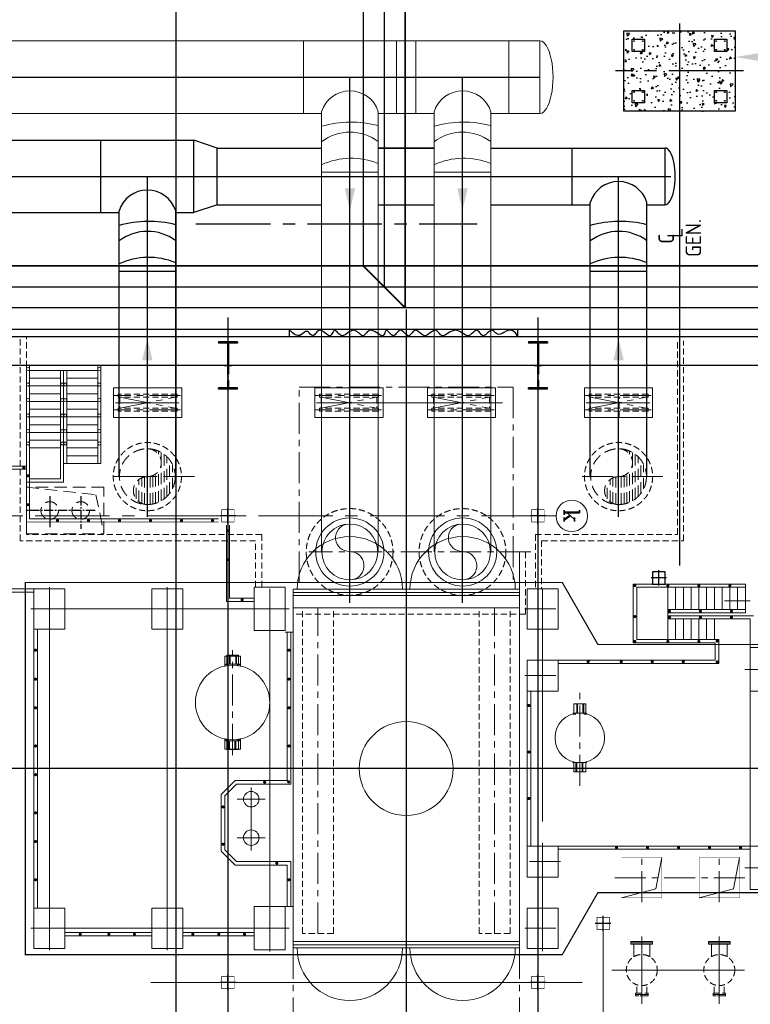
# Model space of a CAD drawing. Extents: x -7650383 to 4934791, y -114316 to 1826789.
# Tile 125 of 256: x 2118366 to 2141935, y 3031 to 34790. Entities that reach past the tile are written whole.
import ezdxf
from ezdxf.enums import TextEntityAlignment as Align

# ---------------------------------------------------------------- set-up
doc = ezdxf.new("R2010")
doc.units = 0
doc.header["$LTSCALE"] = 800
doc.header["$MEASUREMENT"] = 0
for name, pattern in [('0', [0]), ('CENTER', [2, 1.25, -0.25, 0.25, -0.25]), ('CENTER2', [1.125, 0.75, -0.125, 0.125, -0.125]), ('CONTINOUS', [0]), ('DASHED', [0.75, 0.5, -0.25]), ('GTCHAIN', [24, 16, -3.2, 1.6, -3.2]), ('HIDDEN', [0.375, 0.25, -0.125]), ('PHANTOM', [2.5, 1.25, -0.25, 0.25, -0.25, 0.25, -0.25])]:
    doc.linetypes.add(name, pattern=pattern)
doc.layers.get('0').update_dxf_attribs({"linetype": 'CONTINUOUS'})
for name, color, linetype in [('0-CW SUPPLY', 4, 'CONTINUOUS'), ('Aux_col', 7, 'CONTINUOUS'), ('CENTER', 2, 'CENTER'), ('COL', 1, 'CENTER'), ('CONDENSATE', 1, 'CONTINUOUS'), ('DIM', 4, 'CONTINUOUS'), ('EQUPT', 4, '0'), ('GRID', 8, 'CENTER'), ('grid-20m', 53, 'CONTINUOUS'), ('GRIDS', 2, 'CENTER'), ('HATCH', 9, 'CONTINUOUS'), ('KEY PLAN', 251, 'CONTINUOUS'), ('MECH_EQ', 8, 'HIDDEN'), ('PIPE', 1, 'CONTINUOUS'), ('PIPE LINE', 1, 'CONTINUOUS'), ('STR', 2, 'CONTINUOUS'), ('TEXT', 3, 'CONTINUOUS'), ('WALL', 6, 'CONTINUOUS')]:
    doc.layers.add(name, color=color, linetype=linetype)
doc.layers.add('EQP0', color=8, linetype='HIDDEN', lineweight=9)
doc.styles.add('ROMANC', font='romanc')
doc.styles.add('ROMANS', font='ISO9.shx', dxfattribs={"width": 0.8})

# ---------------------------------------------------------------- blocks, each defined once
blk = doc.blocks.new('A$C3C7577A7')
at = {"layer": 'Aux_col'}
for p, q in [((32000, 20150), (32000, 19650)), ((42000, 20150), (42000, 19650)), ((31750, 19900), (32250, 19900)), ((41750, 19900), (42250, 19900)), ((29900, 18250), (29900, 17750)), ((29650, 18000), (30150, 18000)), ((28300, 7050), (27900, 7050)), ((27900, 7050), (27900, 6650)), ((28100, 7100), (28100, 6600)), ((28300, 6650), (28300, 7050)), ((27850, 6850), (28350, 6850)), ((27900, 6650), (28300, 6650)), ((32000, 5100), (32000, 4600)), ((42000, 5100), (42000, 4600)), ((31750, 4850), (32250, 4850)), ((41750, 4850), (42250, 4850))]:
    blk.add_line(p, q, dxfattribs=at)
at = {"layer": 'Aux_col', "const_width": 20, "flags": 128}
for points in [[(31800, 19700), (32200, 19700), (32200, 20100), (31800, 20100)], [(41800, 19700), (42200, 19700), (42200, 20100), (41800, 20100)], [(29700, 17800), (30100, 17800), (30100, 18200), (29700, 18200)], [(31800, 4650), (32200, 4650), (32200, 5050), (31800, 5050)], [(41800, 4650), (42200, 4650), (42200, 5050), (41800, 5050)]]:
    blk.add_lwpolyline(points, close=True, dxfattribs=at)
blk = doc.blocks.new('BFLY')
at = {"layer": 'EQP0', "color": 2, "linetype": 'CENTER'}
for p, q in [((-229, 1053), (-229, -1084)), ((228, 1053), (228, -1084))]:
    blk.add_line(p, q, dxfattribs=at)
at = {"layer": 'EQP0', "color": 3}
for p, q in [((-279, 950), (-179, 950)), ((-279, 950), (-279, -950)), ((-179, 950), (-179, -950)), ((-179, 900), (178, 900)), ((178, 950), (278, 950)), ((178, 950), (178, -950)), ((278, 950), (278, -950)), ((-279, -950), (-179, -950)), ((-179, -900), (178, -900)), ((178, -950), (278, -950))]:
    blk.add_line(p, q, dxfattribs=at)
at = {"layer": 'EQP0', "color": 3, "linetype": 'CENTER'}
for p, q in [((178, -900), (-179, 900)), ((-179, -900), (178, 900))]:
    blk.add_line(p, q, dxfattribs=at)
blk = doc.blocks.new('A$C41E52089')
at = {"layer": 'COL'}
h = blk.add_hatch(dxfattribs=at)
h.set_pattern_fill('ANSI31', color=256, scale=100, style=0)
h.paths.add_polyline_path([(310, -720), (0, -720), (0, -760), (310, -760)])
h.paths.add_polyline_path([(0, -720), (-310, -720), (-310, -760), (0, -760)])
h.paths.add_polyline_path([(0, 0), (-13, 0), (-13, -720), (0, -720)])
h.paths.add_polyline_path([(0, 720), (-13, 720), (-13, 0), (0, 0)])
h.paths.add_polyline_path([(12, 0), (0, 0), (0, -720), (12, -720)])
h.paths.add_polyline_path([(12, 720), (0, 720), (0, 0), (12, 0)])
h.paths.add_polyline_path([(310, 760), (0, 760), (0, 720), (12, 720), (310, 720)])
h.paths.add_polyline_path([(0, 760), (-310, 760), (-310, 720), (0, 720)])
for p, q in [((-310, 760), (310, 760)), ((-310, 760), (-310, 720)), ((-310, 720), (310, 720)), ((-13, -720), (-13, 720)), ((12, -720), (12, 720)), ((310, 760), (310, 720)), ((-310, -720), (310, -720)), ((-310, -760), (-310, -720)), ((-310, -760), (310, -760)), ((310, -760), (310, -720))]:
    blk.add_line(p, q, dxfattribs=at)
at = {"layer": 'COL', "color": 2}
for p, q in [((0, -800), (0, 800)), ((123, 0), (-123, 0))]:
    blk.add_line(p, q, dxfattribs=at)
blk = doc.blocks.new('*X54')
at = {"color": 0}
for p, q in [((86015, 17150), (86472, 17150)), ((86044, 17200), (86443, 17200)), ((86094, 17250), (86392, 17250)), ((85993, 17050), (86493, 17050)), ((85996, 17000), (86498, 17000)), ((85999, 17100), (86488, 17100)), ((86003, 16950), (86514, 16950)), ((86973, 16950), (86983, 16950)), ((86988, 17000), (86991, 17000)), ((86016, 16900), (86543, 16900)), ((86035, 16850), (86592, 16850)), ((86060, 16800), (86722, 16800)), ((86765, 16800), (86927, 16800)), ((86894, 16850), (86952, 16850)), ((86944, 16900), (86971, 16900)), ((86093, 16750), (86894, 16750)), ((86135, 16700), (86851, 16700)), ((86192, 16650), (86794, 16650)), ((86273, 16600), (86713, 16600)), ((86463, 16550), (86523, 16550))]:
    blk.add_line(p, q, dxfattribs=at)
blk = doc.blocks.new('TOP')
blk.add_circle((0, 0), 500)
for centre, start, end in [((-250, 0), 0, 180), ((250, 0), 180, 0)]:
    blk.add_arc(centre, 250, start, end)
blk.add_blockref('*X54', (-86493, -17049))
blk = doc.blocks.new('A$C4E9A02D0')
at = {"layer": 'CENTER', "color": 2, "linetype": 'CENTER2', "ltscale": 0.5}
for p, q in [((10500, -8786), (10500, -7734)), ((10034, -8324), (12250, -8324))]:
    blk.add_line(p, q, dxfattribs=at)
at = {"layer": 'CENTER'}
blk.add_line((11500, -8786), (11500, -7662), dxfattribs=at)
at = {"layer": 'EQP0', "linetype": 'DASHED'}
for p, q in [((10007, -8833), (9750, -7574)), ((12250, -9074), (10007, -8833))]:
    blk.add_line(p, q, dxfattribs=at)
blk.add_lwpolyline([(9750, -9074), (12250, -9074), (12250, -7574), (9750, -7574)], close=True, dxfattribs=at)
for centre in [(10500, -8324), (11500, -8324)]:
    blk.add_circle(centre, 284, dxfattribs=at)

msp = doc.modelspace()

# ---------------------------------------------------------------- hatches: boundary and pattern name
h = msp.add_hatch()
h.set_pattern_fill('AR-CONC', color=8, scale=100, angle=-180, style=0)
h.set_pattern_definition([(230, (2155085, -12864.67), (-717.26, 62.752), [75, -825]), (175, (2155085, -12864.7), (138.751, -752.192), [60, -660]), (280.4514, (2155025.2, -12859.44), (-578.509, -689.44), [63.74, -701.142]), (226.1842, (2155085, -13064.7), (-1067.241, 165.519), [112.5, -1237.5]), (276.6356, (2154996, -13050.9), (-934.663, -974.118), [95.61, -1051.713]), (171.1842, (2155085, -13064.7), (-934.662, -974.119), [90, -990]), (201, (2154985, -13014.67), (-596.907, 402.619), [75, -825]), (146, (2154985, -13014.7), (-243.315, -725.15), [60, -660]), (251.4514, (2154935.2, -12981.1), (-840.223, -322.5305), [63.74, -701.142]), (217.5, (2155084.97, -12864.67), (-12.1599, -332.8939), [0, -652, 0, -670, 0, -662.5]), (187.5, (2155084.97, -12864.67), (-263.0695, -394.4117), [0, -382, 0, -637, 0, -252.5]), (147.5, (2155307.97, -12864.67), (-533.8224, 22.5549), [0, -250, 0, -780, 0, -1035]), (137.5, (2155407.97, -12864.67), (-583.186, -100.105), [0, -325, 0, -518, 0, -735])])
h.paths.add_polyline_path([(2141175, 32510.3), (2141175, 32110.3), (2140775, 32110.3), (2140775, 32510.3)], flags=16)
h.paths.add_polyline_path([(2140775, 33760.3), (2140775, 34160.3), (2141175, 34160.3), (2141175, 33760.3)], flags=16)
h.paths.add_polyline_path([(2138125, 34160.3), (2138525, 34160.3), (2138525, 33760.3), (2138125, 33760.3)], flags=16)
h.paths.add_polyline_path([(2141450, 34435.3), (2141450, 31835.3), (2137850, 31835.3), (2137850, 34435.3)])
h.paths.add_polyline_path([(2138525, 32510.3), (2138525, 32110.3), (2138125, 32110.3), (2138125, 32510.3)], flags=16)

# ---------------------------------------------------------------- linework, layer by layer
at = {"color": 2, "linetype": 'CENTER', "lineweight": 5}
for p, q in [((2124004.3, 20050.3), (2121281.7, 20050.3)), ((2139111.9, 20050.3), (2136389.2, 20050.3)), ((2134856.8, 17620.5), (2127698.4, 17620.5)), ((2127984.9, 5315.2), (2127984.9, 15796.5)), ((2133685, 5315.2), (2133685, 15796.5)), ((2134665.1, 15785.3), (2135804.6, 15785.3)), ((2125234.9, 11072.1), (2125234.9, 14458.7)), ((2125484.9, 14265.4), (2124984.9, 14265.4)), ((2124984.9, 14265.4), (2124984.9, 13939.1)), ((2125485, 14265.4), (2124985, 14265.4)), ((2124985, 14265.4), (2124985, 13939.1)), ((2125484.9, 14265.4), (2125484.9, 13939.1)), ((2125485, 14265.4), (2125485, 13939.1)), ((2134665.1, 13635.3), (2135804.6, 13635.3)), ((2136435.1, 10073.9), (2136435.1, 13175.5)), ((2124984.9, 11265.3), (2124984.9, 11591.7)), ((2124985, 11265.3), (2124985, 11591.7)), ((2125484.9, 11265.3), (2125484.9, 11591.7)), ((2125485, 11265.3), (2125485, 11591.7)), ((2125484.9, 11265.3), (2124984.9, 11265.3)), ((2125485, 11265.3), (2124985, 11265.3)), ((2135807.7, 7635.3), (2134629.2, 7635.3)), ((2138435, 6327.3), (2138435, 7899.3)), ((2140935, 6327.3), (2140935, 7899.3)), ((2141760.6, 7113.3), (2137376.3, 7113.3)), ((2134665.1, 5485.3), (2135804.6, 5485.3))]:
    msp.add_line(p, q, dxfattribs=at)
at = {"color": 3, "lineweight": 5}
msp.add_line((2134485, 15816.5), (2134485, 17620.5), dxfattribs=at)
at = {"color": 3, "linetype": 'HIDDEN', "lineweight": 5}
for q in [(2134685, 17620.5), (2127184.9, 15616.5)]:
    msp.add_line((2134685, 15616.5), q, dxfattribs=at)
at = {"color": 7, "lineweight": 5}
for p, q in [((2134485, 16416.5), (2127184.9, 16416.5)), ((2134485, 16316.5), (2127184.9, 16316.5)), ((2134485, 16216.5), (2127184.9, 16216.5)), ((2127185.2, 15816.5), (2127185.2, 16416.5)), ((2134485, 15816.5), (2134485, 16416.5)), ((2141101.7, 16044.3), (2141930.8, 16044.3)), ((2134485, 15816.5), (2127184.9, 15816.5)), ((2127184.9, 15816.5), (2127184.9, 4854.2)), ((2134485, 15816.5), (2134485, 4854.2)), ((2134485, 5054.2), (2127184.9, 5054.2)), ((2134485, 4954.2), (2127184.9, 4954.2)), ((2134485, 4854.2), (2127184.9, 4854.2))]:
    msp.add_line(p, q, dxfattribs=at)
at = {"color": 2, "lineweight": 5}
for p, q in [((2139275.1, 14800.4), (2139275.1, 16485.3)), ((2139525.1, 15760.3), (2139525.1, 16485.3)), ((2139775.1, 15760.3), (2139775.1, 16485.3)), ((2140025.1, 15760.3), (2140025.1, 16485.3)), ((2140275.1, 15760.3), (2140275.1, 16485.3)), ((2140525.2, 15760.3), (2140525.2, 16485.3)), ((2140775.2, 15760.3), (2140775.2, 16485.3)), ((2141025.2, 15760.3), (2141025.2, 16485.3)), ((2141275.2, 15760.3), (2141275.2, 16485.3)), ((2141525.2, 15760.3), (2141525.2, 16485.3)), ((2141775.2, 15660.3), (2141775.2, 16485.3)), ((2139525.1, 14800.4), (2139525.1, 15460.3)), ((2139775.1, 14800.4), (2139775.1, 15460.3)), ((2140025.1, 14800.4), (2140025.1, 15460.3)), ((2140275.1, 14800.4), (2140275.1, 15460.3)), ((2140525.2, 14800.4), (2140525.2, 15460.3)), ((2140775.2, 14800.4), (2140775.2, 15460.3))]:
    msp.add_line(p, q, dxfattribs=at)
at = {"lineweight": 5}
for p, q in [((2134485, 15816.5), (2134485, 15616.5)), ((2126935, 15035.3), (2127185.2, 15035.3)), ((2126934.7, 6185.3), (2127184.9, 6185.3)), ((2137190.7, 5385.3), (2137190.7, 1222.5))]:
    msp.add_line(p, q, dxfattribs=at)
at = {"color": 1, "linetype": 'CONTINOUS', "lineweight": 5}
for p, q in [((2130834.9, 10311.6), (2130834.9, 10958.2)), ((2130366.4, 10634.9), (2131303.4, 10634.9))]:
    msp.add_line(p, q, dxfattribs=at)
at = {"color": 2, "linetype": 'CENTER', "lineweight": 5, "ltscale": 500}
for p, q in [((2125835, 7990), (2125835, 10019.6)), ((2126284.3, 9645.3), (2125385.7, 9645.3)), ((2126284.3, 8405.3), (2125385.7, 8405.3))]:
    msp.add_line(p, q, dxfattribs=at)
at = {"lineweight": 5, "flags": 128}
for points in [[(2125135.8, 14005.9), (2125014.6, 14005.9), (2125014.6, 13975.6), (2125092.3, 13975.6)], [(2125135.8, 14288.2), (2125045, 14288.2), (2125045, 14005.9)], [(2125057.2, 13968.6), (2125057.2, 13975.6)], [(2125160.8, 14005.9), (2125160.8, 14288.2), (2125135.8, 14288.2), (2125135.8, 14005.9), (2125160.8, 14005.9)], [(2125333.5, 14288.2), (2125160.8, 14288.2)], [(2125160.8, 14005.9), (2125333.5, 14005.9)], [(2125358.5, 14005.9), (2125358.5, 14288.2), (2125333.5, 14288.2), (2125333.5, 14005.9), (2125358.5, 14005.9)], [(2125424.3, 14005.9), (2125424.3, 14288.2), (2125358.5, 14288.2)], [(2125377, 13975.6), (2125454.6, 13975.6), (2125454.6, 14005.9), (2125358.5, 14005.9)], [(2125412.8, 13968.4), (2125412.8, 13975.6)], [(2136336.7, 12725.3), (2136245.5, 12725.3), (2136245.5, 12425.3), (2136336.7, 12425.3)], [(2136361.7, 12425.4), (2136361.7, 12725.4), (2136336.7, 12725.4), (2136336.7, 12425.4), (2136361.7, 12425.4)], [(2136534.4, 12725.4), (2136361.7, 12725.3)], [(2136559.4, 12425.4), (2136559.4, 12725.4), (2136534.4, 12725.4), (2136534.4, 12425.4), (2136559.4, 12425.4)], [(2136559.4, 12425.3), (2136624.8, 12425.3), (2136624.8, 12725.3), (2136559.4, 12725.4)], [(2136420.2, 12421.3), (2136215.5, 12421.3), (2136215.5, 12391), (2136307.1, 12391)], [(2136361.7, 12425.3), (2136534.4, 12425.3)], [(2136563.2, 12391), (2136655.5, 12391), (2136655.5, 12421.3), (2136450.1, 12421.3)], [(2125092.3, 11564.3), (2125014.6, 11564.3), (2125014.6, 11534), (2125110.8, 11534)], [(2125045, 11534), (2125045, 11251.6), (2125110.8, 11251.6)], [(2125110.8, 11534), (2125110.8, 11251.6), (2125135.8, 11251.6), (2125135.8, 11534), (2125110.8, 11534)], [(2125135.8, 11534), (2125308.5, 11534)], [(2125308.5, 11534), (2125308.5, 11251.6), (2125333.5, 11251.6), (2125333.5, 11534), (2125308.5, 11534)], [(2125333.5, 11534), (2125454.6, 11534), (2125454.6, 11564.3), (2125377, 11564.3)], [(2125333.5, 11251.6), (2125424.3, 11251.6), (2125424.3, 11534)], [(2125135.8, 11251.6), (2125308.5, 11251.6)], [(2136214.7, 10856.3), (2136214.7, 10829.3), (2136420.2, 10829.3)], [(2136310.9, 10825.3), (2136245.5, 10825.3), (2136245.5, 10525.3), (2136310.9, 10525.1)], [(2136298.6, 10829.3), (2136298.6, 10825.3)], [(2136310.9, 10825.1), (2136310.9, 10525.1), (2136335.9, 10525.1), (2136335.9, 10825.1), (2136310.9, 10825.1)], [(2136508.6, 10825.3), (2136335.9, 10825.3)], [(2136450.1, 10829.3), (2136654.7, 10829.3), (2136654.7, 10856.1)], [(2136508.6, 10825.1), (2136508.6, 10525.1), (2136533.6, 10525.1), (2136533.6, 10825.1), (2136508.6, 10825.1)], [(2136533.6, 10525.3), (2136624.8, 10525.3), (2136624.8, 10825.3), (2136533.6, 10825.3)], [(2136571.6, 10829.3), (2136571.6, 10825.3)], [(2136245.5, 10635.3), (2136002.1, 10635.3)], [(2136335.9, 10525.1), (2136508.6, 10525.3)]]:
    msp.add_lwpolyline(points, dxfattribs=at)
at = {"color": 7, "lineweight": 5, "const_width": 50}
for points in [[(2134792.7, 12693.5, 1), (2134792.7, 12643.5, 1)], [(2134792.7, 11193.5, 1), (2134792.7, 11143.4, 1)], [(2134792.7, 9693.4, 1), (2134792.7, 9643.4, 1)]]:
    msp.add_lwpolyline(points, format="xyb", close=True, dxfattribs=at)
at = {"linetype": 'GTCHAIN', "lineweight": 5, "flags": 128}
msp.add_lwpolyline([(2125085, 11564.3), (2125085, 11565.7)], dxfattribs=at)
at = {"linetype": 'HIDDEN', "lineweight": 5}
for centre in [(2129009.7, 17620.5), (2132650, 17620.5)]:
    msp.add_circle(centre, 1400, dxfattribs=at)
at = {"color": 7, "lineweight": 5}
for centre in [(2129014.9, 17620.5), (2132655, 17620.5)]:
    msp.add_circle(centre, 1100, dxfattribs=at)
at = {"lineweight": 5}
for centre, radius in [((2125234.9, 12765.4), 1200), ((2136435.1, 11625.3), 800), ((2125835, 9645.3), 250), ((2125835, 8405.3), 250)]:
    msp.add_circle(centre, radius, dxfattribs=at)
at = {"color": 1, "linetype": 'CONTINOUS', "lineweight": 5}
msp.add_circle((2130834.9, 10634.9), 1514.8, dxfattribs=at)
at = {"color": 7, "lineweight": 5}
for centre, start, end in [((2129014.9, 16416.5), 0, 180), ((2132655, 16416.5), 0, 180), ((2129014.9, 4854.2), 180, 0), ((2132655, 4854.2), 180, 0)]:
    msp.add_arc(centre, 1700, start, end, dxfattribs=at)
at = {"linetype": 'CONTINOUS', "lineweight": 15}
msp.add_solid([(2142449.9, 33419.9), (2141449.9, 33586.6), (2142449.9, 33753.2)], dxfattribs=at)
at = {"layer": '0-CW SUPPLY', "color": 1, "linetype": 'Continuous', "lineweight": 9, "ltscale": 2500}
for points in [[(2122318.3, 23805), (2122651.6, 23805), (2122485, 24505)], [(2137518.3, 23805), (2137851.6, 23805), (2137685, 24505)]]:
    msp.add_solid(points, dxfattribs=at)
at = {"layer": 'CONDENSATE', "lineweight": 5, "const_width": 10}
for points in [[(2139085, 6463.3), (2137785, 6463.3), (2137785, 7763.3), (2139085, 7763.3)], [(2141585, 6463.3), (2140285, 6463.3), (2140285, 7763.3), (2141585, 7763.3)]]:
    msp.add_lwpolyline(points, close=True, dxfattribs=at)
at = {"layer": 'DIM', "lineweight": 5}
for p, q in [((2139085, 7763.3), (2138891.6, 6752.3)), ((2141585, 7763.3), (2141391.6, 6752.3)), ((2138891.6, 6752.3), (2137785, 6463.3)), ((2141391.6, 6752.3), (2140285, 6463.3))]:
    msp.add_line(p, q, dxfattribs=at)
for points in [[(2119825, 16435.3), (2118825, 16435.3), (2118825, 15135.3), (2119825, 15135.3)], [(2123625, 16435.3), (2122625, 16435.3), (2122625, 15135.3), (2123625, 15135.3)], [(2126935, 16485.3), (2125935, 16485.3), (2125935, 15085.3), (2126935, 15085.3)], [(2135735, 16435.3), (2134735, 16435.3), (2134735, 15135.3), (2135735, 15135.3)], [(2143135, 13135.3), (2141935, 13135.3), (2141935, 14535.3), (2143135, 14535.3)], [(2135735, 14135.3), (2134735, 14135.3), (2134735, 13135.3), (2135735, 13135.3)], [(2135735, 7135.3), (2134735, 7135.3), (2134735, 8135.3), (2135735, 8135.3)], [(2143135, 8135.3), (2141935, 8135.3), (2141935, 6735.3), (2143135, 6735.3)], [(2119825, 4835.3), (2118825, 4835.3), (2118825, 6135.3), (2119825, 6135.3)], [(2123625, 4835.3), (2122625, 4835.3), (2122625, 6135.3), (2123625, 6135.3)], [(2126935, 4785.3), (2125935, 4785.3), (2125935, 6185.3), (2126935, 6185.3)], [(2135735, 4835.3), (2134735, 4835.3), (2134735, 6135.3), (2135735, 6135.3)]]:
    msp.add_lwpolyline(points, close=True, dxfattribs=at)
msp.add_circle((2136176.8, 18785.3), 508.6, dxfattribs=at)
at = {"layer": 'EQP0'}
for p, q in [((2118385, 17985.3), (2118385, 24575.3)), ((2118585, 18185.3), (2118585, 24575.3)), ((2139585, 18185.3), (2139585, 24431.1)), ((2139785, 17985.3), (2139785, 24431.1))]:
    msp.add_line(p, q, dxfattribs=at)
at = {"layer": 'EQP0', "linetype": 'Continuous', "lineweight": 5}
for p, q in [((2121395.8, 22916.8), (2121395.8, 21953.8)), ((2121395.8, 22916.8), (2123595.8, 22916.8)), ((2123595.8, 22916.8), (2123595.8, 21953.8)), ((2127886.6, 22917.3), (2127886.6, 21954.3)), ((2127886.6, 22917.3), (2130086.6, 22917.3)), ((2130086.6, 22917.3), (2130086.6, 21954.3)), ((2131516.6, 22917.3), (2131516.6, 21954.3)), ((2131516.6, 22917.3), (2133716.6, 22917.3)), ((2133716.6, 22917.3), (2133716.6, 21954.3)), ((2136585, 22916.8), (2136585, 21953.8)), ((2136585, 22916.8), (2138785, 22916.8)), ((2138785, 22916.8), (2138785, 21953.8)), ((2123481.7, 22435.3), (2121455.2, 22435.3)), ((2121511.9, 22435.3), (2123502.4, 22435.3)), ((2129972.6, 22435.8), (2127946, 22435.8)), ((2128002.7, 22435.8), (2133943.4, 22435.8)), ((2133602.6, 22435.8), (2131576, 22435.8)), ((2138670.9, 22435.3), (2136644.4, 22435.3)), ((2136701.1, 22435.3), (2138691.6, 22435.3)), ((2121395.8, 21953.8), (2123595.8, 21953.8)), ((2127886.6, 21954.3), (2130086.6, 21954.3)), ((2131516.6, 21954.3), (2133716.6, 21954.3)), ((2136585, 21953.8), (2138785, 21953.8))]:
    msp.add_line(p, q, dxfattribs=at)
at = {"layer": 'EQP0', "color": 3, "lineweight": 5}
msp.add_line((2137705, 21961.5), (2137705, 22623.8), dxfattribs=at)
at = {"layer": 'EQP0', "lineweight": 5}
for p, q in [((2126175.4, 18185.3), (2118585, 18185.3)), ((2126175.4, 16485.3), (2126175.4, 18185.3)), ((2135002.6, 18185.3), (2139585, 18185.3)), ((2135002.6, 18185.3), (2135002.6, 16435.3)), ((2125975.4, 17985.3), (2118385, 17985.3)), ((2125975.4, 16485.3), (2125975.4, 17985.3)), ((2135202.6, 17985.3), (2139785, 17985.3)), ((2135202.6, 17985.3), (2135202.6, 16435.3)), ((2138273, 3389.2), (2138273, 3662.3)), ((2138596.9, 3389.2), (2138596.9, 3662.3)), ((2140773, 3389.2), (2140773, 3662.3)), ((2141096.9, 3389.2), (2141096.9, 3662.3)), ((2138581.2, 3344.8), (2138257.3, 3344.8)), ((2138581.2, 3300.3), (2138257.3, 3300.3)), ((2141081.2, 3344.8), (2140757.3, 3344.8)), ((2141081.2, 3300.3), (2140757.3, 3300.3))]:
    msp.add_line(p, q, dxfattribs=at)
at = {"layer": 'EQP0', "color": 1, "lineweight": 5}
for p, q in [((2127484.9, 5315.2), (2127484.9, 15796.5)), ((2128484.9, 5315.2), (2128484.9, 15796.5)), ((2133185, 5315.2), (2133185, 15796.5)), ((2134185, 5315.2), (2134185, 15796.5)), ((2128484.9, 5315.2), (2127484.9, 5315.2)), ((2134185, 5315.2), (2133185, 5315.2))]:
    msp.add_line(p, q, dxfattribs=at)
at = {"layer": 'EQP0', "lineweight": 5}
for points in [[(2138637.7, 3344.8), (2138232.2, 3344.8), (2138232.2, 3389.2), (2138637.7, 3389.2)], [(2138637.7, 3300.3), (2138232.2, 3300.3), (2138232.2, 3344.8), (2138637.7, 3344.8)], [(2141137.7, 3344.8), (2140732.2, 3344.8), (2140732.2, 3389.2), (2141137.7, 3389.2)], [(2141137.7, 3300.3), (2140732.2, 3300.3), (2140732.2, 3344.8), (2141137.7, 3344.8)]]:
    msp.add_lwpolyline(points, close=True, dxfattribs=at)
for centre, radius in [((2122484.6, 20050.3), 1100), ((2122484.6, 20050.3), 1100), ((2137684.6, 20050.3), 1100), ((2138435, 4135.3), 500), ((2140935, 4135.3), 500)]:
    msp.add_circle(centre, radius, dxfattribs=at)
at = {"layer": 'EQUPT', "linetype": 'Continuous', "lineweight": 5, "const_width": 40, "flags": 128}
msp.add_lwpolyline([(2118550, 4635.3), (2135870, 4635.3), (2137020, 6635.3), (2150175, 6635.3), (2150175, 14635.3), (2137020, 14635.3), (2135870, 16635.3), (2118550, 16635.3), (2118550, 4635.3)], dxfattribs=at)
at = {"layer": 'GRID', "linetype": 'CENTER', "ltscale": 2500}
for p, q in [((2130835, 25438.4), (2130835, -837)), ((2167924.4, 10635.3), (2118014.2, 10635.3))]:
    msp.add_line(p, q, dxfattribs=at)
at = {"layer": 'GRID', "linetype": 'CENTER', "ltscale": 5000}
for p, q in [((2125085, 25178.7), (2125085, -14821)), ((2135085, 25178.7), (2135085, -14821)), ((2168111.3, 23635.3), (2072684.5, 23635.3))]:
    msp.add_line(p, q, dxfattribs=at)
at = {"layer": 'GRID', "linetype": 'CENTER2', "lineweight": 5, "ltscale": 4}
msp.add_line((2135668.2, 18785.3), (2116442.4, 18785.3), dxfattribs=at)
at = {"layer": 'GRID', "linetype": 'CENTER', "lineweight": 5, "ltscale": 2500}
for p, q in [((2119325, 4772.3), (2119325, 16482)), ((2123125, 4772.3), (2123125, 16482)), ((2126435, 4734.3), (2126435, 16435.3)), ((2135235, 8929.6), (2135235, 16435.3)), ((2127056.4, 15785.3), (2118723.9, 15785.3)), ((2150086.2, 13835.3), (2141762.4, 13835.3)), ((2135235, 4740.3), (2135235, 8233.9)), ((2135235, 4740.3), (2135235, 8233.9)), ((2150086.2, 7435.3), (2141762.4, 7435.3)), ((2127056.4, 5485.3), (2118723.9, 5485.3))]:
    msp.add_line(p, q, dxfattribs=at)
at = {"layer": 'GRID', "linetype": 'CENTER', "lineweight": 5, "ltscale": 5000}
for p, q in [((2138435, 5220.7), (2138435, 3049.9)), ((2140935, 5220.7), (2140935, 3049.9)), ((2141744.7, 4135.3), (2137462.9, 4135.3)), ((2136512.1, 3735.3), (2122601.4, 3735.3))]:
    msp.add_line(p, q, dxfattribs=at)
at = {"layer": 'GRID', "lineweight": 5}
for p, q in [((2127184.9, 4854.2), (2127190.1, 2397.3)), ((2134485, 4854.2), (2134485, 2438.6))]:
    msp.add_line(p, q, dxfattribs=at)
at = {"layer": 'grid-20m', "linetype": 'PHANTOM', "ltscale": 12000}
msp.add_line((2123408, 80115.9), (2123408, -62789.8), dxfattribs=at)
at = {"layer": 'GRIDS', "color": 6, "linetype": 'Continuous', "lineweight": 5}
for centre in [(2129014.9, 17620.5), (2132655, 17620.5)]:
    msp.add_circle(centre, 900, dxfattribs=at)
at = {"layer": 'HATCH', "lineweight": 5, "const_width": 50}
for points in [[(2118501.6, 20360.3, 1), (2118501.6, 20310.3, 1)], [(2118663.3, 20078.7, 1), (2118613.3, 20078.7, 1)], [(2118663.3, 19145, 1), (2118613.3, 19145, 1)], [(2119587, 18660.3, 1), (2119587, 18610.3, 1)], [(2120587, 18660.3, 1), (2120587, 18610.3, 1)], [(2121587, 18660.3, 1), (2121587, 18610.3, 1)], [(2122587, 18660.3, 1), (2122587, 18610.3, 1)], [(2123587, 18660.3, 1), (2123587, 18610.3, 1)], [(2124587, 18660.3, 1), (2124587, 18610.3, 1)], [(2125113.3, 18302.3, 1), (2125063.3, 18302.3, 1)], [(2125113.3, 17368.6, 1), (2125063.3, 17368.6, 1)], [(2125540.8, 16103.4, 1), (2125540.8, 16053.4, 1)], [(2118903.3, 14452.4, 1), (2118853.3, 14452.4, 1)], [(2127078.2, 14452.4, 1), (2127028.2, 14452.4, 1)], [(2118903.3, 13518.7, 1), (2118853.3, 13518.7, 1)], [(2127078.2, 13518.7, 1), (2127028.2, 13518.7, 1)], [(2118903.3, 12594.3, 1), (2118853.3, 12594.3, 1)], [(2127078.2, 12594.3, 1), (2127028.2, 12594.3, 1)], [(2118903.3, 11361.8, 1), (2118853.3, 11361.8, 1)], [(2127078.2, 11361.8, 1), (2127028.2, 11361.8, 1)], [(2118903.3, 10437.5, 1), (2118853.3, 10437.5, 1)], [(2126293.5, 10195.5, 1), (2126243.5, 10195.5, 1)], [(2127065.7, 10207.9, 1), (2127015.7, 10207.9, 1)], [(2127065.7, 10207.9, 1), (2127015.7, 10207.9, 1)], [(2118903.3, 9205, 1), (2118853.3, 9205, 1)], [(2124952.5, 9395.8, 1), (2124902.5, 9395.8, 1)], [(2118903.3, 8280.6, 1), (2118853.3, 8280.6, 1)], [(2124954.4, 8191.8, 1), (2124904.4, 8191.8, 1)], [(2124954.4, 8191.8, 1), (2124904.4, 8191.8, 1)], [(2126684.9, 7579.6, 1), (2126634.9, 7579.6, 1)], [(2118903.3, 7048.1, 1), (2118853.3, 7048.1, 1)], [(2127078.2, 7048.1, 1), (2127028.2, 7048.1, 1)], [(2120319.6, 5318.2, 1), (2120319.6, 5268.2, 1)], [(2121245.8, 5318.2, 1), (2121245.8, 5268.2, 1)], [(2122066.4, 5318.2, 1), (2122066.4, 5268.2, 1)], [(2123950.7, 5318.2, 1), (2123950.7, 5268.2, 1)], [(2124788.4, 5318.2, 1), (2124788.4, 5268.2, 1)], [(2125616.5, 5318.2, 1), (2125616.5, 5268.2, 1)]]:
    msp.add_lwpolyline(points, format="xyb", close=True, dxfattribs=at)
at = {"layer": 'HATCH', "lineweight": 5, "const_width": 50, "flags": 128}
for points in [[(2138235.1, 16535.4, 1), (2138185.1, 16535.4, 1)], [(2139300.5, 16535.4, 1), (2139250.5, 16535.4, 1)], [(2140300.5, 16535.4, 1), (2140250.5, 16535.4, 1)], [(2141300.5, 16535.4, 1), (2141250.5, 16535.4, 1)], [(2138235.1, 15535.4, 1), (2138185.1, 15535.4, 1)], [(2139350.5, 15710.4, 1), (2139300.5, 15710.4, 1)], [(2140350.5, 15710.4, 1), (2140300.5, 15710.4, 1)], [(2141350.5, 15710.4, 1), (2141300.5, 15710.4, 1)], [(2139350.5, 15510.4, 1), (2139300.5, 15510.4, 1)], [(2140350.5, 15510.4, 1), (2140300.5, 15510.4, 1)], [(2141350.5, 15510.4, 1), (2141300.5, 15510.4, 1)], [(2138235.1, 14735.5, 1), (2138185.1, 14735.5, 1)], [(2139300.5, 14735.5, 1), (2139250.5, 14735.5, 1)], [(2140300.5, 14735.5, 1), (2140250.5, 14735.5, 1)], [(2140890.2, 14747.6, 1), (2140840.2, 14747.6, 1)], [(2136732.3, 14085.4, 1), (2136682.3, 14085.4, 1)], [(2137797.8, 14085.4, 1), (2137747.8, 14085.4, 1)], [(2138797.8, 14085.4, 1), (2138747.8, 14085.4, 1)], [(2139797.8, 14085.4, 1), (2139747.8, 14085.4, 1)], [(2140890.2, 14073.2, -1), (2140840.2, 14073.2, -1)], [(2137621.8, 8108.4, 1), (2137621.8, 8058.4, 1)], [(2138621.8, 8108.4, 1), (2138621.8, 8058.4, 1)], [(2139621.8, 8108.4, 1), (2139621.8, 8058.4, 1)], [(2140621.8, 8108.4, 1), (2140621.8, 8058.4, 1)], [(2141621.8, 8108.4, 1), (2141621.8, 8058.4, 1)]]:
    msp.add_lwpolyline(points, format="xyb", close=True, dxfattribs=at)
at = {"layer": 'HATCH', "lineweight": 5}
for centre, radius, start, end in [((2129000.8, 18081.1), 445.1, 99.33122, 271.83467), ((2132640.9, 18081.1), 445.1, 99.33122, 271.83467), ((2129015.3, 17178.3), 457.9, 280.8514, 90.0262), ((2132655.4, 17178.3), 457.9, 280.8514, 90.0262)]:
    msp.add_arc(centre, radius, start, end, dxfattribs=at)
at = {"layer": 'KEY PLAN', "linetype": 'CENTER2', "ltscale": 2500}
msp.add_line((2139650, 34668.3), (2139650, 17182.8), dxfattribs=at)
at = {"layer": 'KEY PLAN', "linetype": 'Continuous', "lineweight": 9, "ltscale": 2500}
for p, q in [((2035632.5, 34102.8), (2135150.1, 34102.8)), ((2127519.9, 34102.8), (2127519.9, 31767.8)), ((2130520.1, 34102.8), (2130520.1, 31767.8)), ((2131149.9, 34102.8), (2131149.9, 31767.8)), ((2134150.1, 34102.8), (2134150.1, 31767.8)), ((2135150.1, 34102.8), (2135150.1, 31767.8)), ((2131735.5, 32935.3), (2131735.5, 32935.3)), ((2131735.5, 32935.3), (2131735.5, 32935.3)), ((2035632.5, 31767.8), (2128105.5, 31767.8)), ((2128105.5, 17620.5), (2128105.5, 31821.9)), ((2129934.5, 17620.5), (2129934.5, 31821.9)), ((2129934.5, 31767.8), (2131735.5, 31767.8)), ((2129934.5, 31767.8), (2131735.5, 31767.8)), ((2131735.5, 17620.5), (2131735.5, 31821.9)), ((2133564.5, 17620.5), (2133564.5, 31821.9)), ((2133564.5, 31767.8), (2135150.1, 31767.8)), ((2129934.5, 29867.1), (2128105.5, 29867.1)), ((2133564.5, 29867.1), (2131735.5, 29867.1))]:
    msp.add_line(p, q, dxfattribs=at)
at = {"layer": 'KEY PLAN', "linetype": 'CENTER2', "ltscale": 4}
for p, q in [((2141710.2, 33135.3), (2137589.8, 33135.3)), ((2124051.9, 28199.9), (2133120.9, 28199.9))]:
    msp.add_line(p, q, dxfattribs=at)
at = {"layer": 'KEY PLAN', "lineweight": -3, "ltscale": 2000}
for p, q in [((2099585.6, 32935.3), (2135150.1, 32935.3)), ((2129020, 15977.4), (2129020, 32935.3)), ((2132650, 15977.4), (2132650, 32935.3)), ((2099585.6, 29735.3), (2139373.9, 29735.3)), ((2122485, 18750.2), (2122485, 29735.3)), ((2137685, 18750.2), (2137685, 29735.3))]:
    msp.add_line(p, q, dxfattribs=at)
at = {"layer": 'KEY PLAN', "linetype": 'Continuous'}
for p, q in [((2035632.5, 30902.8), (2123985, 30902.8)), ((2120985, 28567.8), (2120985, 30902.8)), ((2124735, 30649.8), (2123985, 30902.8)), ((2123985, 28567.8), (2123985, 30902.8)), ((2124735, 30649.8), (2128105.5, 30649.8)), ((2124735, 28820.8), (2124735, 30649.8)), ((2131735.5, 30649.9), (2129934.5, 30649.9)), ((2129934.5, 30649.8), (2131735.5, 30649.8)), ((2133564.5, 30649.8), (2139185, 30649.8)), ((2136185, 28820.8), (2136185, 30649.8)), ((2139185, 28820.8), (2139185, 30649.8)), ((2121570.5, 20050.3), (2121570.5, 28621.9)), ((2123399.5, 20050.3), (2123399.5, 28621.9)), ((2124735, 28820.8), (2123985, 28567.8)), ((2124735, 28820.8), (2128105.5, 28820.8)), ((2129934.5, 28820.8), (2131735.5, 28820.8)), ((2133564.5, 28820.8), (2136770.5, 28820.8)), ((2136770.5, 20050.3), (2136770.5, 28896.3)), ((2138599.5, 20050.3), (2138599.5, 28896.3)), ((2138599.5, 28820.8), (2139187.2, 28820.8)), ((2035632.5, 28567.8), (2121570.5, 28567.8)), ((2123399.5, 28567.8), (2123985, 28567.8)), ((2123399.5, 26667.1), (2121570.5, 26667.1)), ((2138600, 26667.1), (2136771, 26667.1))]:
    msp.add_line(p, q, dxfattribs=at)
at = {"layer": 'KEY PLAN', "const_width": 50}
for points in [[(2129450.1, 37150.5), (2129450.1, 26849.7)], [(2130800.1, 37150.5), (2130800.1, 25499.7)], [(2085340.8, 26849.7), (2145839.2, 26849.7), (2145839.2, 28867.7)], [(2086690.8, 25499.7), (2147189.2, 25499.7), (2147189.2, 28867.7)], [(2130800.1, 25499.7), (2129450.1, 26849.7)]]:
    msp.add_lwpolyline(points, dxfattribs=at)
at = {"layer": 'KEY PLAN', "linetype": 'CENTER2', "ltscale": 5000}
for points in [[(2130125.1, 37150.5), (2130125.1, 26174.7)], [(2086015.8, 26174.7), (2146514.2, 26174.7), (2146514.2, 28867.7)]]:
    msp.add_lwpolyline(points, dxfattribs=at)
at = {"layer": 'KEY PLAN'}
for points in [[(2141450, 31835.3), (2137850, 31835.3), (2137850, 34435.3), (2141450, 34435.3)], [(2138525, 33760.3), (2138125, 33760.3), (2138125, 34160.3), (2138525, 34160.3)], [(2141175, 33760.3), (2140775, 33760.3), (2140775, 34160.3), (2141175, 34160.3)], [(2138525, 32110.3), (2138125, 32110.3), (2138125, 32510.3), (2138525, 32510.3)], [(2141175, 32110.3), (2140775, 32110.3), (2140775, 32510.3), (2141175, 32510.3)]]:
    msp.add_lwpolyline(points, close=True, dxfattribs=at)
for centre in [(2138185, 34100.3), (2138465, 34100.3), (2140835, 34100.3), (2141115, 34100.3), (2138185, 33820.3), (2138465, 33820.3), (2140835, 33820.3), (2141115, 33820.3), (2138185, 32450.3), (2138465, 32450.3), (2140835, 32450.3), (2141115, 32450.3), (2138185, 32170.3), (2138465, 32170.3), (2140835, 32170.3), (2141115, 32170.3)]:
    msp.add_circle(centre, 12, dxfattribs=at)
at = {"layer": 'KEY PLAN', "linetype": 'Continuous', "lineweight": 9, "ltscale": 2500}
for centre, radius, start, end in [((2129020, 31536.3), 958.1, 17.34509, 162.65491), ((2132650, 31536.3), 958.1, 17.34509, 162.65491), ((2129061.9, 27982.4), 3501.6, 75.5696, 105.85026), ((2132691.9, 27982.4), 3501.6, 75.5696, 105.85026), ((2129024, 29648.7), 1513.5, 53.01963, 127.36698), ((2132654, 29648.7), 1513.5, 53.01963, 127.36698), ((2129066.7, 28042.7), 2279.7, 67.62586, 114.93916), ((2132696.7, 28042.7), 2279.7, 67.62586, 114.93916)]:
    msp.add_arc(centre, radius, start, end, dxfattribs=at)
at = {"layer": 'KEY PLAN', "linetype": 'Continuous'}
for centre, radius, start, end in [((2137685, 28610.7), 958.1, 17.34509, 162.65491), ((2122485, 28336.3), 958.1, 17.34509, 162.65491), ((2122526.9, 24782.4), 3501.6, 75.5696, 105.85026), ((2137727.3, 24782.4), 3501.6, 75.5696, 105.85026), ((2122489, 26448.7), 1513.5, 53.01963, 127.36698), ((2137689.5, 26448.7), 1513.5, 53.01963, 127.36698), ((2122531.7, 24842.7), 2279.7, 67.62586, 114.93916), ((2137732.2, 24842.7), 2279.7, 67.62586, 114.93916)]:
    msp.add_arc(centre, radius, start, end, dxfattribs=at)
at = {"layer": 'KEY PLAN', "linetype": 'Continuous', "lineweight": 9, "ltscale": 2500}
msp.add_ellipse((2135150.7, 32935.3), major_axis=(0, -1167.5), ratio=0.3602936, start_param=-0.001687, end_param=3.1430352, dxfattribs=at)
at = {"layer": 'KEY PLAN', "linetype": 'Continuous'}
msp.add_ellipse((2139185.4, 29735.3), major_axis=(0, -914.5), ratio=0.3602936, start_param=-0.001687, end_param=3.1430352, dxfattribs=at)
at = {"layer": 'KEY PLAN', "linetype": 'Continuous', "lineweight": 9, "ltscale": 2500}
for points in [[(2128853.3, 29347.7), (2129186.6, 29347.7), (2129020, 28647.7)], [(2132483.3, 29347.7), (2132816.6, 29347.7), (2132650, 28647.7)]]:
    msp.add_solid(points, dxfattribs=at)
at = {"layer": 'MECH_EQ', "color": 9, "linetype": 'CENTER', "lineweight": 5}
msp.add_lwpolyline([(2134281.5, 16635.3), (2127384.4, 16635.3), (2127384.4, 22935.3), (2134281.5, 22935.3)], close=True, dxfattribs=at)
at = {"layer": 'PIPE'}
msp.add_lwpolyline([(2134440.1, 24571.1), (2134358.7, 24685.1), (2134278.6, 24748.7), (2134200.6, 24772.2), (2134125.6, 24765.6), (2134054.4, 24739.2), (2133988.1, 24703), (2133927.3, 24667.2), (2133873.1, 24642), (2133825.8, 24635), (2133784.8, 24644.1), (2133748.6, 24664.5), (2133716.1, 24691.7), (2133686, 24720.9), (2133657.2, 24747.6), (2133628.3, 24767), (2133598.2, 24774.5), (2133565.9, 24766.9), (2133531.7, 24746.9), (2133496.3, 24718.6), (2133460.2, 24686.1), (2133424.2, 24653.7), (2133388.7, 24625.4), (2133354.5, 24605.4), (2133322.2, 24597.8), (2133292.2, 24605.4), (2133264.2, 24625.4), (2133237.6, 24653.7), (2133211.9, 24686.1), (2133186.6, 24718.6), (2133161.1, 24746.9), (2133135, 24766.9), (2133107.8, 24774.5), (2133078.8, 24766.9), (2133048.1, 24746.9), (2133015.6, 24718.6), (2132981.2, 24686.1), (2132944.8, 24653.7), (2132906.5, 24625.4), (2132866, 24605.4), (2132823.5, 24597.8), (2132778.8, 24605.4), (2132732.1, 24625.4), (2132683.6, 24653.7), (2132633.5, 24686.1), (2132582, 24718.6), (2132529.4, 24746.9), (2132475.7, 24766.9), (2132421.1, 24774.5), (2132366.1, 24766.9), (2132311, 24746.9), (2132256.6, 24718.6), (2132203.6, 24686.1), (2132152.4, 24653.7), (2132103.9, 24625.4), (2132058.6, 24605.4), (2132017.1, 24597.8), (2131980, 24605.4), (2131946.4, 24625.4), (2131915.4, 24653.7), (2131886, 24686.1), (2131857.4, 24718.6), (2131828.5, 24746.9), (2131798.4, 24766.9), (2131766.1, 24774.5), (2131731, 24766.9), (2131693.2, 24746.9), (2131653.4, 24718.6), (2131611.9, 24686.1), (2131569.4, 24653.7), (2131526.2, 24625.4), (2131483, 24605.4), (2131440.3, 24597.8), (2131398.3, 24605.4), (2131357.5, 24625.4), (2131317.7, 24653.7), (2131279.2, 24686.1), (2131242, 24718.6), (2131206.2, 24746.9), (2131172, 24766.9), (2131139.3, 24774.5), (2131108.3, 24766.9), (2131078.7, 24746.9), (2131049.9, 24718.6), (2131021.7, 24686.1), (2130993.7, 24653.7), (2130965.4, 24625.4), (2130936.5, 24605.4), (2130906.6, 24597.8), (2130875.4, 24605.4), (2130843.2, 24625.4), (2130810.2, 24653.7), (2130776.9, 24686.1), (2130743.6, 24718.6), (2130710.7, 24746.9), (2130678.4, 24766.9), (2130647.2, 24774.5), (2130617.3, 24766.9), (2130588.5, 24746.9), (2130560.4, 24718.6), (2130532.7, 24686.1), (2130505.1, 24653.7), (2130477.3, 24625.4), (2130448.8, 24605.4), (2130419.5, 24597.8), (2130389, 24605.4), (2130358.1, 24625.4), (2130327.2, 24653.7), (2130297.3, 24686.1), (2130268.9, 24718.6), (2130242.7, 24746.9), (2130219.5, 24766.9), (2130200, 24774.5), (2130184.5, 24766.9), (2130171.8, 24746.9), (2130160.3, 24718.6), (2130148.5, 24686.1), (2130134.8, 24653.7), (2130117.7, 24625.4), (2130095.6, 24605.4), (2130067, 24597.8), (2130030.8, 24605.4), (2129988.2, 24625.4), (2129940.8, 24653.7), (2129890.4, 24686.1), (2129838.5, 24718.6), (2129786.9, 24746.9), (2129737.3, 24766.9), (2129691.3, 24774.5), (2129650.1, 24766.9), (2129613.4, 24746.9), (2129580.2, 24718.6), (2129549.6, 24686.1), (2129520.7, 24653.7), (2129492.6, 24625.4), (2129464.4, 24605.4), (2129435.3, 24597.8), (2129404.4, 24605.4), (2129371.7, 24625.4), (2129337.2, 24653.7), (2129300.8, 24686.1), (2129262.7, 24718.6), (2129222.7, 24746.9), (2129181.1, 24766.9), (2129137.7, 24774.5), (2129092.6, 24766.9), (2129046.4, 24746.9), (2128999.6, 24718.6), (2128952.7, 24686.1), (2128906.3, 24653.7), (2128860.9, 24625.4), (2128817, 24605.4), (2128775.2, 24597.8), (2128736, 24605.4), (2128699.4, 24625.4), (2128665.3, 24653.7), (2128633.7, 24686.1), (2128604.5, 24718.6), (2128577.7, 24746.9), (2128553.1, 24766.9), (2128530.8, 24774.5), (2128510.6, 24766.9), (2128491.7, 24746.9), (2128473.3, 24718.6), (2128454.6, 24686.1), (2128434.8, 24653.7), (2128412.9, 24625.4), (2128388.3, 24605.4), (2128360, 24597.8), (2128327.5, 24605.4), (2128291.4, 24625.4), (2128252.8, 24653.7), (2128212.5, 24686.1), (2128171.4, 24718.6), (2128130.6, 24746.9), (2128091, 24766.9), (2128053.5, 24774.5), (2128018.8, 24766.9), (2127986.6, 24746.9), (2127956.7, 24718.6), (2127928.4, 24686.1), (2127901.3, 24653.7), (2127875, 24625.4), (2127849.1, 24605.4), (2127823, 24597.8), (2127796.3, 24605.3), (2127769, 24624.7), (2127740.7, 24651.4), (2127711.4, 24680.6), (2127680.9, 24707.8), (2127649, 24728.2), (2127615.7, 24737.3), (2127580.7, 24730.3), (2127543.6, 24705.1), (2127502.6, 24669.3), (2127455.5, 24633.1), (2127400.2, 24606.7), (2127334.5, 24600.1), (2127256.4, 24623.6), (2127163.6, 24687.2), (2127054.1, 24801.1)], dxfattribs=at)
at = {"layer": 'PIPE LINE', "lineweight": 5}
for p, q in [((2138181, 4972.3), (2138181, 4566)), ((2138689, 4972.3), (2138689, 4566)), ((2140681, 4972.3), (2140681, 4566)), ((2141189, 4972.3), (2141189, 4566))]:
    msp.add_line(p, q, dxfattribs=at)
at = {"layer": 'PIPE LINE', "linetype": 'GTCHAIN', "lineweight": 5, "flags": 128}
for points in [[(2138086, 5018.3), (2138086, 5058.3), (2138784, 5058.3), (2138784, 5018.3), (2138086, 5018.3)], [(2138086, 5012.3), (2138086, 4972.3), (2138784, 4972.3), (2138784, 5012.3), (2138086, 5012.3)], [(2138142.5, 5018.3), (2138142.5, 5015.3), (2138727.5, 5015.3), (2138727.5, 5018.3)], [(2138142.5, 5012.3), (2138142.5, 5015.3), (2138727.5, 5015.3), (2138727.5, 5012.3)], [(2140586, 5018.3), (2140586, 5058.3), (2141284, 5058.3), (2141284, 5018.3), (2140586, 5018.3)], [(2140586, 5012.3), (2140586, 4972.3), (2141284, 4972.3), (2141284, 5012.3), (2140586, 5012.3)], [(2140642.5, 5018.3), (2140642.5, 5015.3), (2141227.5, 5015.3), (2141227.5, 5018.3)], [(2140642.5, 5012.3), (2140642.5, 5015.3), (2141227.5, 5015.3), (2141227.5, 5012.3)]]:
    msp.add_lwpolyline(points, dxfattribs=at)
at = {"layer": 'STR', "color": 1, "lineweight": 5}
for p, q in [((2118585, 19875.3), (2118585, 23635.3)), ((2118685, 19975.3), (2118685, 23635.3)), ((2120885, 20475.3), (2120885, 23635.3)), ((2120985, 20475.3), (2120985, 23635.3)), ((2120885, 23475.3), (2118685, 23475.3)), ((2119685, 23225.3), (2118685, 23225.3)), ((2119685, 19975.3), (2119685, 23475.3)), ((2119785, 19875.3), (2119785, 23475.3)), ((2119885, 20475.3), (2119885, 23475.3)), ((2119885, 23225.3), (2120885, 23225.3)), ((2119685, 22975.3), (2118685, 22975.3)), ((2119885, 22975.3), (2120885, 22975.3)), ((2119685, 22725.3), (2118685, 22725.3)), ((2119885, 22725.3), (2120885, 22725.3)), ((2119685, 22475.3), (2118685, 22475.3)), ((2119885, 22475.3), (2120885, 22475.3)), ((2119685, 22225.3), (2118685, 22225.3)), ((2119685, 21975.3), (2118685, 21975.3)), ((2119885, 22225.3), (2120885, 22225.3)), ((2119885, 21975.3), (2120885, 21975.3)), ((2119685, 21725.3), (2118685, 21725.3)), ((2119885, 21725.3), (2120885, 21725.3)), ((2119685, 21475.3), (2118685, 21475.3)), ((2119885, 21475.3), (2120885, 21475.3)), ((2119685, 21225.3), (2118685, 21225.3)), ((2119685, 20975.3), (2118685, 20975.3)), ((2119885, 21225.3), (2120885, 21225.3)), ((2119885, 20975.3), (2120885, 20975.3)), ((2119885, 20725.3), (2120885, 20725.3)), ((2119785, 20475.3), (2120985, 20475.3)), ((2119785, 19875.3), (2118585, 19875.3)), ((2119685, 19975.3), (2118685, 19975.3))]:
    msp.add_line(p, q, dxfattribs=at)
for centre in [(2118635, 23523.5), (2120935, 23523.5), (2118635, 23023.5), (2119735, 23023.5), (2119835, 23023.5), (2120935, 23023.5), (2118635, 22523.5), (2119735, 22523.5), (2119835, 22523.5), (2120935, 22523.5), (2118635, 22023.5), (2119735, 22023.5), (2119835, 22023.5), (2120935, 22023.5), (2118635, 21525), (2119735, 21525), (2119835, 21525), (2120935, 21525), (2118635, 21120.4), (2119735, 21120.4), (2119835, 21120.4), (2120935, 21120.4)]:
    msp.add_circle(centre, 50, dxfattribs=at)
at = {"layer": 'WALL'}
for p, q in [((2093470, 24805.3), (2127054.1, 24805.3)), ((2127054.1, 24805.3), (2134437.1, 24805.3)), ((2127054.1, 24805.3), (2127054.1, 24575.3)), ((2134437.1, 24805.3), (2144508.4, 24805.3)), ((2134437.1, 24575.3), (2134437.1, 24805.3)), ((2093470, 24575.3), (2127054.1, 24575.3)), ((2127054.1, 24575.3), (2134437.1, 24575.3)), ((2134437.1, 24575.3), (2144738.4, 24575.3))]:
    msp.add_line(p, q, dxfattribs=at)
at = {"layer": 'WALL', "lineweight": 5}
for p, q in [((2117020, 20385.3), (2118585, 20385.3)), ((2118685, 20388.4), (2118685, 18688.4)), ((2117020, 20285.3), (2118585, 20288.4)), ((2118585, 20288.4), (2118585, 18588.4)), ((2124785, 18585.4), (2118585, 18588.4)), ((2118685, 18688.4), (2124785, 18685.4)), ((2125035, 16020.4), (2125035, 18485.3)), ((2125135, 16135.4), (2125135, 18485.3)), ((2138160.1, 14685.4), (2138160.1, 16585.3)), ((2138160.1, 16585.3), (2141775.2, 16585.3)), ((2141775.2, 16485.3), (2141775.2, 16585.3)), ((2118825, 16435.3), (2117020, 16435.3)), ((2118825, 16320.3), (2117020, 16320.3)), ((2138275.1, 14800.4), (2138275.1, 16485.3)), ((2138275.1, 16485.3), (2141775.2, 16485.3)), ((2125934.7, 16020.4), (2125035, 16020.4)), ((2125934.7, 16135.4), (2125135, 16135.4)), ((2139275.1, 15760.3), (2141775.2, 15760.3)), ((2139275.1, 15660.3), (2141775.2, 15660.3)), ((2139275.1, 15560.3), (2142035, 15560.3)), ((2139275.1, 15460.3), (2141935, 15460.3)), ((2141935, 8135.3), (2141935, 15460.3)), ((2118825, 6135.3), (2118825, 15135.3)), ((2118940, 6135.3), (2118940, 15135.3)), ((2126999.9, 15035.3), (2126999.9, 10250.3)), ((2127114.9, 15035.3), (2127114.9, 10135.3)), ((2138160.1, 14685.4), (2140800.2, 14685.4)), ((2138275.1, 14800.4), (2140915.2, 14800.4)), ((2140800.2, 14135.3), (2140800.2, 14685.4)), ((2140915.2, 14020.3), (2140915.2, 14800.4)), ((2140800.2, 14135.3), (2135735, 14135.3)), ((2140915.2, 14020.3), (2135735, 14020.3)), ((2134735, 13135.3), (2134735, 8035.3)), ((2134850, 13135.3), (2134850, 8135.3)), ((2125317.2, 10250.3), (2124869.9, 9802.9)), ((2126999.9, 10250.3), (2125317.2, 10250.3)), ((2125364.9, 10135.3), (2124984.9, 9755.3)), ((2127114.9, 10135.3), (2125364.9, 10135.3)), ((2124869.9, 7967.6), (2124869.9, 9802.9)), ((2124984.9, 8015.3), (2124984.9, 9755.3)), ((2125317.2, 7520.3), (2124869.9, 7967.6)), ((2125364.9, 7635.3), (2124984.9, 8015.3)), ((2135735, 8135.3), (2141935, 8135.3)), ((2135735, 8035.3), (2141935, 8035.3)), ((2127114.9, 7635.3), (2125364.9, 7635.3)), ((2127114.9, 6185.3), (2127114.9, 7635.3)), ((2126999.9, 7520.3), (2125317.2, 7520.3)), ((2126999.9, 6185.3), (2126999.9, 7520.3)), ((2119825, 5350.2), (2122624.7, 5350.2)), ((2119825, 5235.2), (2122624.7, 5235.2)), ((2123625, 5350.2), (2125935, 5350.2)), ((2123625, 5235.2), (2125935, 5235.2))]:
    msp.add_line(p, q, dxfattribs=at)

# ---------------------------------------------------------------- block references
at = {"lineweight": 5, "rotation": 180}
msp.add_blockref('A$C4E9A02D0', (2130835, 10635.3), dxfattribs=at)
at = {"rotation": 180}
msp.add_blockref('A$C3C7577A7', (2167085, 23635.3), dxfattribs=at)
at = {"layer": 'COL', "color": 1, "rotation": 180}
msp.add_blockref('A$C41E52089', (2125085, 23635.3), dxfattribs=at)
at = {"layer": 'COL', "rotation": 180}
msp.add_blockref('A$C41E52089', (2135085, 23635.3), dxfattribs=at)
msp.add_blockref('A$C41E52089', (2135085, 23635.3), dxfattribs=at)
at = {"layer": 'EQP0', "linetype": 'Continuous', "lineweight": 5, "rotation": 270}
for p in [(2122495.8, 22435.3), (2128986.6, 22435.8), (2132616.6, 22435.8), (2137685, 22435.3)]:
    msp.add_blockref('BFLY', p, dxfattribs=at)
at = {"layer": 'EQP0', "lineweight": 5, "xscale": 1.800000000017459, "yscale": 1.800000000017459, "zscale": 1.800000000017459, "rotation": 89.99999999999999}
for p in [(2122484.6, 20050.3), (2122484.6, 20050.3), (2137684.6, 20050.3)]:
    msp.add_blockref('TOP', p, dxfattribs=at)

# ---------------------------------------------------------------- texts
at = {"layer": 'KEY PLAN', "style": 'ROMANS'}
for s, p in [('GEN.', (2140099.7, 27137.9)), ('C', (2139222.2, 27563.4)), ('L', (2139503, 27751.5))]:
    msp.add_text(s, height=500, rotation=90, dxfattribs=at).set_placement(p, align=Align.MIDDLE_LEFT)
at = {"layer": 'TEXT', "lineweight": 5, "style": 'ROMANC'}
msp.add_text('k', height=500, rotation=270, dxfattribs=at).set_placement((2136176.8, 18785.3), align=Align.MIDDLE)

doc.saveas('drawing.dxf')
